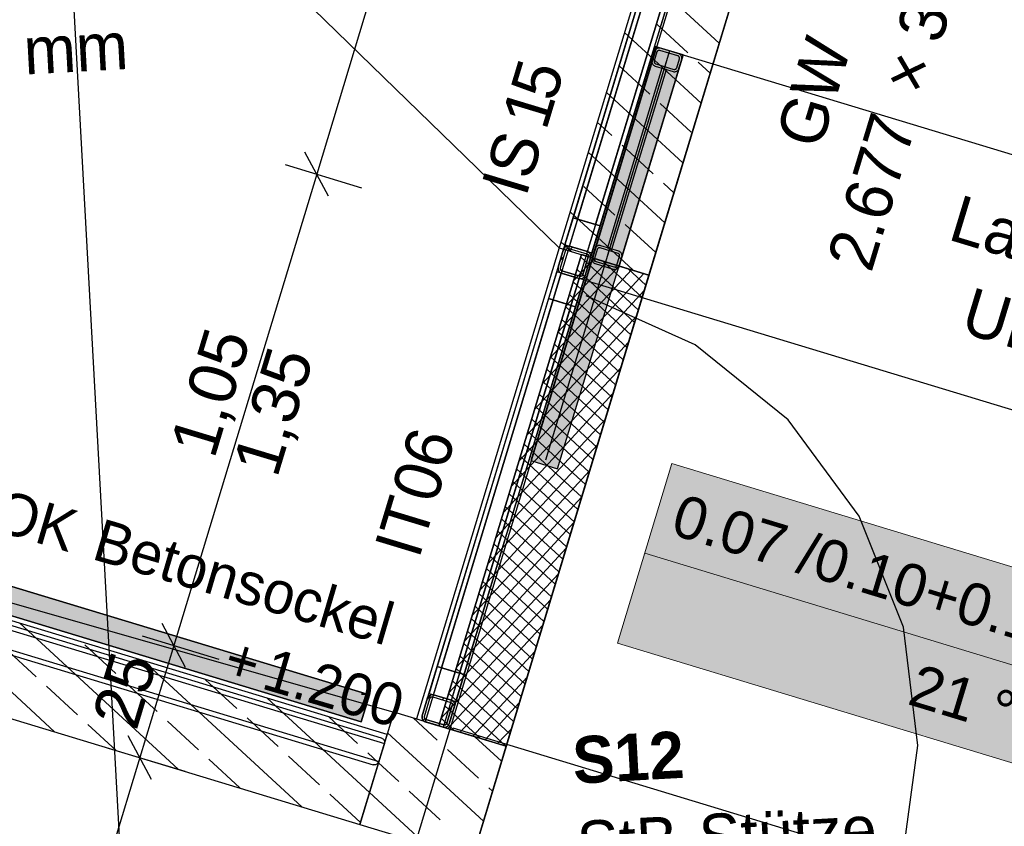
# Model space of a CAD drawing. Extents: x 199 to 1388, y 138 to 979.
# Tile 74 of 155: x 635 to 677, y 608 to 643. Entities that reach past the tile are written whole.
import ezdxf
from ezdxf.lldxf.tags import DXFTag

# ---------------------------------------------------------------- set-up
doc = ezdxf.new("R2010")
doc.units = 0
for name, color, linetype, lineweight, true_color in [('01AFU Allgemein Bemaßung-A07ET47HDI', 7, 'Continuous', 25, 0x848484), ('20 Bodenaufbau - Gefällelinien', 7, 'Continuous', 25, 0x848484), ('20 Dach Stb-Decke-A07ET47IDI', 7, 'Continuous', 25, 0x848484), ('20 Gitter Laufgänge-A07ET47XDI', 7, 'Continuous', 25, 0x848484), ('20 Gitterwände - Beschriftung-A07ET47UDI', 7, 'Continuous', 25, 0x848484), ('20 Gitterwände-A07ET47DDI', 7, 'Continuous', 25, 0x848484), ('20 Höhen Schwellen', 7, 'Continuous', 25, 0x848484), ('20 Innenwände - Sockel-A07ET47LDI', 7, 'Continuous', 25, 0x848484), ('20 Platzbedarf Schieber', 7, 'Continuous', 25, 0x848484), ('20 Räume Innen', 7, 'Continuous', 25, 0x848484), ('20 Schieber', 7, 'Continuous', 25, 0x848484), ('20 Schieber-NR in den Gitterwänden', 7, 'Continuous', 25, 0x848484), ('20 Stützen - Beschriftung-A07ET47VDI', 7, 'Continuous', 25, 0x848484), ('20 Stützen-A07ET47WDI', 7, 'Continuous', 25, 0x848484), ('70 Bodenabläufe+Rinnen', 7, 'Continuous', 25, 0x848484), ('A-0', 7, 'Continuous', 25, 0x848484), ('H_Raumnummer', 7, 'Continuous', 18, 0xcc9900), ('UPO_Loop2', 140, 'Continuous', 30, 0x00bfff)]:
    doc.layers.add(name, color=color, linetype=linetype, lineweight=lineweight, true_color=true_color)
doc.layers.add('02 Raster Gebäude-A07ET47NDI', color=7, linetype='Continuous', lineweight=25)
doc.styles.get("Standard").update_dxf_attribs({"font": 'arial.ttf'})
tags = doc.linetypes.add('Raster-A07ET47ODI', pattern=[0.2, 0.1, -0.05, 0, -0.05]).pattern_tags.tags
tags[10:11] = [DXFTag(74, 4), DXFTag(75, 0), DXFTag(340, '0'), DXFTag(46, 1.0), DXFTag(50, 0.0), DXFTag(44, 0.0), DXFTag(45, 0.0)]
tags[8:9] = [DXFTag(74, 4), DXFTag(75, 0), DXFTag(340, '0'), DXFTag(46, 1.0), DXFTag(50, 0.0), DXFTag(44, 0.0), DXFTag(45, 0.0)]
tags[6:7] = [DXFTag(74, 4), DXFTag(75, 0), DXFTag(340, '0'), DXFTag(46, 1.0), DXFTag(50, 0.0), DXFTag(44, 0.0), DXFTag(45, 0.0)]
tags[4:5] = [DXFTag(74, 4), DXFTag(75, 0), DXFTag(340, '0'), DXFTag(46, 1.0), DXFTag(50, 0.0), DXFTag(44, 0.0), DXFTag(45, 0.0)]
tags = doc.linetypes.add('Strichlinie', pattern=[0.75, 0.5, -0.25]).pattern_tags.tags
tags[6:7] = [DXFTag(74, 4), DXFTag(75, 0), DXFTag(340, '0'), DXFTag(46, 1.0), DXFTag(50, 0.0), DXFTag(44, 0.0), DXFTag(45, 0.0)]
tags[4:5] = [DXFTag(74, 4), DXFTag(75, 0), DXFTag(340, '0'), DXFTag(46, 1.0), DXFTag(50, 0.0), DXFTag(44, 0.0), DXFTag(45, 0.0)]
tags = doc.linetypes.add('Strichlinie eng-A07ET47GDI', pattern=[0.115, 0.075, -0.04]).pattern_tags.tags
tags[6:7] = [DXFTag(74, 4), DXFTag(75, 0), DXFTag(340, '0'), DXFTag(46, 1.0), DXFTag(50, 0.0), DXFTag(44, 0.0), DXFTag(45, 0.0)]
tags[4:5] = [DXFTag(74, 4), DXFTag(75, 0), DXFTag(340, '0'), DXFTag(46, 1.0), DXFTag(50, 0.0), DXFTag(44, 0.0), DXFTag(45, 0.0)]
tags = doc.linetypes.add('Strichpunktx2', pattern=[2, 1, -0.5, 0, -0.5]).pattern_tags.tags
tags[10:11] = [DXFTag(74, 4), DXFTag(75, 0), DXFTag(340, '0'), DXFTag(46, 1.0), DXFTag(50, 0.0), DXFTag(44, 0.0), DXFTag(45, 0.0)]
tags[8:9] = [DXFTag(74, 4), DXFTag(75, 0), DXFTag(340, '0'), DXFTag(46, 1.0), DXFTag(50, 0.0), DXFTag(44, 0.0), DXFTag(45, 0.0)]
tags[6:7] = [DXFTag(74, 4), DXFTag(75, 0), DXFTag(340, '0'), DXFTag(46, 1.0), DXFTag(50, 0.0), DXFTag(44, 0.0), DXFTag(45, 0.0)]
tags[4:5] = [DXFTag(74, 4), DXFTag(75, 0), DXFTag(340, '0'), DXFTag(46, 1.0), DXFTag(50, 0.0), DXFTag(44, 0.0), DXFTag(45, 0.0)]
tags = doc.linetypes.add('Öffnungslinie Tür Fenster-A07ET47JDI', pattern=[0.115, 0.075, -0.04]).pattern_tags.tags
tags[6:7] = [DXFTag(74, 4), DXFTag(75, 0), DXFTag(340, '0'), DXFTag(46, 1.0), DXFTag(50, 0.0), DXFTag(44, 0.0), DXFTag(45, 0.0)]
tags[4:5] = [DXFTag(74, 4), DXFTag(75, 0), DXFTag(340, '0'), DXFTag(46, 1.0), DXFTag(50, 0.0), DXFTag(44, 0.0), DXFTag(45, 0.0)]

# ---------------------------------------------------------------- blocks, each defined once
blk = doc.blocks.new('Referenz-A07ET47ZDI', base_point=(226.995, 158.1))
at = {"layer": '01AFU Allgemein Bemaßung-A07ET47HDI'}
for p, q in [((656.923, 667.138), (647.479, 635.989)), ((647.979, 635.053), (646.978, 636.924)), ((646.133, 636.397), (649.392, 635.408)), ((647.479, 635.989), (641.388, 615.9)), ((641.888, 614.965), (640.887, 616.835)), ((640.042, 616.308), (643.301, 615.32)), ((641.388, 615.9), (639.937, 611.115)), ((640.437, 610.18), (639.437, 612.051)), ((638.591, 611.523), (641.851, 610.535)), ((639.937, 611.115), (636.454, 599.628))]:
    blk.add_line(p, q, dxfattribs=at)
at = {"layer": '02 Raster Gebäude-A07ET47NDI', "linetype": 'Raster-A07ET47ODI', "ltscale": 56.250004}
for p, q in [((620.326, 949.934), (657.302, 274.449)), ((549.598, 270.755), (710.068, 800))]:
    blk.add_line(p, q, dxfattribs=at)
at = {"layer": '20 Bodenaufbau - Gefällelinien', "linetype": 'Öffnungslinie Tür Fenster-A07ET47JDI', "ltscale": 56.250004}
for p, q in [((606.967, 682.285), (657.82, 632.853)), ((591.108, 630.1), (650.772, 613.055))]:
    blk.add_line(p, q, dxfattribs=at)
at = {"layer": '20 Dach Stb-Decke-A07ET47IDI', "linetype": 'Öffnungslinie Tür Fenster-A07ET47JDI', "ltscale": 56.250004}
blk.add_line((687.076, 715.555), (651.096, 596.89), dxfattribs=at)
at = {"layer": '20 Gitter Laufgänge-A07ET47XDI', "linetype": 'Strichlinie', "ltscale": 56.250004}
for p, q in [((661.894, 641.44), (658.874, 631.488)), ((703.239, 628.895), (661.894, 641.44)), ((658.874, 631.488), (700.219, 618.943))]:
    blk.add_line(p, q, dxfattribs=at)
at = {"layer": '20 Gitterwände-A07ET47DDI'}
for p, q in [((666.76, 661.648), (658.417, 634.131)), ((658.608, 634.073), (666.951, 661.589)), ((666.951, 661.589), (658.608, 634.073)), ((667.717, 661.357), (659.374, 633.841)), ((659.374, 633.841), (667.717, 661.357)), ((659.565, 633.783), (667.908, 661.299)), ((658.068, 632.982), (663.524, 650.974)), ((658.26, 632.924), (663.715, 650.916)), ((659.025, 632.692), (664.481, 650.683)), ((659.217, 632.634), (664.672, 650.625)), ((658.417, 634.131), (658.068, 632.982)), ((659.565, 633.783), (658.417, 634.131)), ((658.417, 634.131), (658.608, 634.073)), ((658.608, 634.073), (659.374, 633.841)), ((659.217, 632.634), (659.565, 633.783)), ((659.374, 633.841), (659.565, 633.783)), ((658.01, 632.791), (658.065, 632.879)), ((658.065, 632.879), (658.156, 632.928)), ((658.068, 632.982), (659.217, 632.634)), ((658.068, 632.982), (658.094, 632.975)), ((658.094, 632.975), (658.164, 632.953)), ((658.156, 632.928), (658.26, 632.924)), ((658.164, 632.953), (658.26, 632.924)), ((658.26, 632.924), (659.025, 632.692)), ((658.395, 632.883), (658.32, 632.802)), ((657.778, 632.025), (658.01, 632.791)), ((658.02, 632.476), (657.864, 632.308)), ((657.874, 631.996), (658.106, 632.762)), ((658.106, 632.762), (658.133, 632.806)), ((658.133, 632.806), (658.179, 632.83)), ((658.179, 632.83), (658.231, 632.829)), ((658.231, 632.829), (658.996, 632.597)), ((658.831, 631.706), (659.063, 632.472)), ((658.927, 631.677), (659.159, 632.443)), ((658.996, 632.597), (659.04, 632.569)), ((659.025, 632.692), (659.121, 632.663)), ((659.025, 632.692), (659.113, 632.638)), ((659.04, 632.569), (659.065, 632.524)), ((659.063, 632.472), (659.065, 632.524)), ((659.113, 632.638), (659.162, 632.546)), ((659.121, 632.663), (659.191, 632.642)), ((659.159, 632.443), (659.162, 632.546)), ((659.191, 632.642), (659.217, 632.634)), ((657.775, 631.922), (657.778, 632.025)), ((659.066, 632.136), (658.91, 631.967)), ((652.269, 613.855), (657.72, 631.834)), ((652.46, 613.797), (657.912, 631.776)), ((657.72, 631.834), (657.372, 630.686)), ((657.746, 631.826), (657.72, 631.834)), ((658.869, 631.486), (657.72, 631.834)), ((657.816, 631.805), (657.746, 631.826)), ((657.775, 631.922), (657.824, 631.831)), ((657.912, 631.776), (657.816, 631.805)), ((657.824, 631.831), (657.912, 631.776)), ((657.872, 631.945), (657.874, 631.996)), ((657.872, 631.945), (657.897, 631.899)), ((657.897, 631.899), (657.941, 631.872)), ((657.912, 631.776), (658.677, 631.544)), ((657.941, 631.872), (658.706, 631.64)), ((658.63, 631.663), (658.554, 631.581)), ((658.706, 631.64), (658.758, 631.638)), ((658.758, 631.638), (658.804, 631.662)), ((658.804, 631.662), (658.831, 631.706)), ((658.872, 631.589), (658.927, 631.677)), ((653.226, 613.565), (658.677, 631.544)), ((653.417, 613.507), (658.869, 631.486)), ((658.52, 630.337), (658.869, 631.486)), ((658.773, 631.515), (658.677, 631.544)), ((658.677, 631.544), (658.781, 631.54)), ((658.843, 631.494), (658.773, 631.515)), ((658.781, 631.54), (658.872, 631.589)), ((658.869, 631.486), (658.843, 631.494)), ((657.372, 630.686), (652.617, 615.003)), ((652.808, 614.945), (657.564, 630.628)), ((657.564, 630.628), (652.808, 614.945)), ((658.329, 630.395), (653.574, 614.713)), ((653.574, 614.713), (658.329, 630.395)), ((657.564, 630.628), (657.372, 630.686)), ((657.372, 630.686), (658.52, 630.337)), ((658.329, 630.395), (657.564, 630.628)), ((658.52, 630.337), (658.329, 630.395)), ((653.765, 614.655), (658.52, 630.337)), ((652.617, 615.003), (652.269, 613.855)), ((652.617, 615.003), (652.808, 614.945)), ((653.765, 614.655), (652.617, 615.003)), ((652.808, 614.945), (653.574, 614.713)), ((653.417, 613.507), (653.765, 614.655)), ((653.574, 614.713), (653.765, 614.655)), ((651.979, 612.898), (652.211, 613.663)), ((652.074, 612.869), (652.307, 613.634)), ((652.36, 613.8), (652.199, 613.626)), ((652.211, 613.663), (652.266, 613.751)), ((652.266, 613.751), (652.357, 613.8)), ((652.269, 613.855), (652.295, 613.847)), ((652.269, 613.855), (653.417, 613.507)), ((652.295, 613.847), (652.365, 613.826)), ((652.307, 613.634), (652.334, 613.678)), ((652.334, 613.678), (652.38, 613.703)), ((652.357, 613.8), (652.46, 613.797)), ((652.365, 613.826), (652.46, 613.797)), ((652.38, 613.703), (652.431, 613.701)), ((652.431, 613.701), (653.197, 613.469)), ((652.46, 613.797), (653.226, 613.565)), ((652.911, 613.66), (652.836, 613.578)), ((653.226, 613.565), (653.322, 613.536)), ((653.226, 613.565), (653.314, 613.51)), ((653.031, 612.579), (653.264, 613.344)), ((653.127, 612.55), (653.359, 613.315)), ((653.197, 613.469), (653.241, 613.442)), ((653.241, 613.442), (653.265, 613.396)), ((653.264, 613.344), (653.265, 613.396)), ((653.314, 613.51), (653.363, 613.419)), ((653.322, 613.536), (653.392, 613.514)), ((653.359, 613.315), (653.363, 613.419)), ((653.392, 613.514), (653.417, 613.507)), ((651.975, 612.794), (651.979, 612.898)), ((651.975, 612.794), (652.024, 612.703)), ((652.024, 612.703), (652.112, 612.648)), ((652.095, 612.775), (652.027, 612.701)), ((652.073, 612.817), (652.074, 612.869)), ((652.073, 612.817), (652.097, 612.771)), ((652.097, 612.771), (652.141, 612.744)), ((652.141, 612.744), (652.907, 612.512)), ((652.112, 612.648), (652.878, 612.416)), ((652.878, 612.416), (652.981, 612.413)), ((652.907, 612.512), (652.958, 612.51)), ((652.958, 612.51), (653.004, 612.535)), ((652.981, 612.413), (653.072, 612.462)), ((653.004, 612.535), (653.031, 612.579)), ((653.072, 612.462), (653.127, 612.55))]:
    blk.add_line(p, q, dxfattribs=at)
at = {"layer": '20 Gitterwände-A07ET47DDI', "linetype": 'Strichlinie eng-A07ET47GDI', "ltscale": 56.250004}
for p, q in [((660.673, 641.571), (663.524, 650.974)), ((663.715, 650.916), (660.864, 641.513)), ((664.481, 650.683), (661.63, 641.281)), ((664.672, 650.625), (661.821, 641.223)), ((657.72, 631.834), (660.673, 641.571)), ((660.864, 641.513), (657.912, 631.776)), ((661.63, 641.281), (658.677, 631.544)), ((661.821, 641.223), (658.869, 631.486)), ((654.972, 622.769), (657.72, 631.834)), ((657.912, 631.776), (655.163, 622.711)), ((658.677, 631.544), (655.929, 622.479)), ((658.869, 631.486), (656.12, 622.421)), ((651.979, 612.898), (654.972, 622.769)), ((655.163, 622.711), (652.112, 612.648)), ((655.929, 622.479), (652.878, 612.416)), ((656.12, 622.421), (653.127, 612.55)), ((633.117, 616.945), (650.368, 611.714)), ((633.175, 617.136), (650.235, 611.964)), ((632.885, 616.179), (650.136, 610.949)), ((632.827, 615.988), (649.887, 610.815)), ((651.975, 612.794), (651.979, 612.898)), ((652.024, 612.703), (651.975, 612.794)), ((652.024, 612.703), (652.112, 612.648)), ((652.112, 612.648), (652.878, 612.416)), ((652.878, 612.416), (652.981, 612.413)), ((653.072, 612.462), (652.981, 612.413)), ((653.127, 612.55), (653.072, 612.462)), ((650.235, 611.964), (650.323, 611.909)), ((650.323, 611.909), (650.371, 611.818)), ((650.368, 611.714), (650.136, 610.949)), ((650.371, 611.818), (650.368, 611.714)), ((649.99, 610.812), (649.887, 610.815)), ((650.081, 610.861), (649.99, 610.812)), ((650.136, 610.949), (650.081, 610.861))]:
    blk.add_line(p, q, dxfattribs=at)
at = {"layer": '20 Gitterwände-A07ET47DDI', "linetype": 'Strichlinie', "ltscale": 56.250004}
for p, q in [((663.625, 628.714), (658.976, 630.798)), ((667.592, 625.517), (663.625, 628.714)), ((670.617, 621.417), (667.592, 625.517)), ((672.5, 616.683), (670.617, 621.417)), ((673.119, 611.626), (672.5, 616.683)), ((653.292, 612.379), (672.432, 606.577)), ((672.432, 606.577), (673.119, 611.626))]:
    blk.add_line(p, q, dxfattribs=at)
at = {"layer": '20 Innenwände - Sockel-A07ET47LDI'}
for p, q in [((667.265, 664.002), (657.82, 632.853)), ((661.648, 631.692), (671.093, 662.842)), ((664.645, 641.575), (661.378, 644.587)), ((663.315, 641.169), (661.991, 642.389)), ((663.871, 639.024), (660.605, 642.036)), ((661.688, 639.405), (660.364, 640.625)), ((664.258, 640.299), (663.756, 640.762)), ((663.098, 636.472), (659.831, 639.485)), ((663.452, 637.778), (662.129, 638.998)), ((660.061, 637.64), (659.444, 638.209)), ((661.825, 636.013), (660.502, 637.234)), ((662.324, 633.921), (659.057, 636.933)), ((660.198, 634.249), (658.875, 635.469)), ((662.711, 635.197), (662.266, 635.607)), ((660.981, 631.895), (658.284, 634.382)), ((661.937, 632.646), (660.639, 633.842)), ((658.344, 632.694), (657.897, 633.106)), ((657.82, 632.853), (661.648, 631.692)), ((650.482, 612.098), (632.486, 617.554)), ((641.568, 610.621), (634.814, 616.848)), ((636.293, 612.22), (632.054, 616.129)), ((635.519, 614.566), (634.196, 615.786)), ((638.911, 614.703), (637.587, 615.923)), ((646.843, 609.021), (640.089, 615.249)), ((644.066, 613.214), (642.743, 614.434)), ((637.284, 612.939), (635.96, 614.159)), ((640.675, 613.076), (639.352, 614.296)), ((631.326, 613.726), (649.322, 608.27)), ((649.732, 609.622), (645.364, 613.649)), ((645.831, 611.587), (644.507, 612.807)), ((649.222, 611.724), (648.002, 612.85)), ((651.729, 612.764), (655.557, 611.604)), ((638.931, 611.42), (637.725, 612.532)), ((642.439, 611.449), (641.116, 612.67)), ((649.322, 608.27), (650.482, 612.098)), ((644.204, 609.822), (642.881, 611.043)), ((647.595, 609.96), (646.272, 611.18)), ((650.118, 610.898), (649.663, 611.318)), ((649.345, 608.347), (648.036, 609.553))]:
    blk.add_line(p, q, dxfattribs=at)
at = {"layer": '20 Innenwände - Sockel-A07ET47LDI', "linetype": 'Strichlinie eng-A07ET47GDI', "ltscale": 109.375}
for p, q in [((657.82, 632.853), (651.729, 612.764)), ((657.82, 632.853), (661.648, 631.692)), ((661.648, 631.692), (655.557, 611.604)), ((651.729, 612.764), (655.557, 611.604))]:
    blk.add_line(p, q, dxfattribs=at)
at = {"layer": '20 Platzbedarf Schieber', "linetype": 'Strichlinie eng-A07ET47GDI', "ltscale": 56.250004}
for p, q in [((661.956, 641.421), (656.606, 623.778)), ((663.104, 641.073), (661.956, 641.421)), ((657.755, 623.43), (663.104, 641.073)), ((616.809, 623.769), (649.73, 613.787)), ((656.606, 623.778), (657.755, 623.43)), ((649.381, 612.639), (616.461, 622.62)), ((649.73, 613.787), (649.381, 612.639))]:
    blk.add_line(p, q, dxfattribs=at)
at = {"layer": '20 Platzbedarf Schieber'}
for points in [[(661.956, 637.285), (660.701, 637.285), (661.956, 641.421)], [(663.104, 641.073), (661.956, 641.073), (661.956, 641.421)], [(661.956, 637.285), (663.104, 641.073), (661.956, 641.073)], [(659.009, 627.566), (657.755, 627.566), (661.956, 637.285)], [(657.755, 627.566), (661.956, 637.285), (660.701, 637.285)], [(657.755, 623.778), (656.606, 623.778), (657.755, 627.566)], [(657.755, 623.43), (659.009, 627.566), (657.755, 627.566)], [(649.381, 613.893), (645.712, 613.893), (616.809, 623.769)], [(657.755, 623.43), (657.755, 623.778), (656.606, 623.778)], [(649.381, 612.639), (620.479, 622.515), (616.809, 622.515)], [(649.381, 612.639), (649.381, 613.893), (645.712, 613.893)], [(649.73, 613.787), (649.381, 613.787), (649.381, 613.893)], [(649.381, 612.639), (649.73, 613.787), (649.381, 613.787)]]:
    blk.add_solid(points, dxfattribs=at)
at = {"layer": '20 Schieber'}
for p, q in [((661.956, 641.421), (659.199, 632.33)), ((661.919, 641.277), (661.907, 641.254)), ((661.935, 641.298), (661.919, 641.277)), ((661.952, 641.318), (661.935, 641.298)), ((661.973, 641.334), (661.952, 641.318)), ((663.104, 641.073), (661.956, 641.421)), ((661.995, 641.348), (661.973, 641.334)), ((662.019, 641.359), (661.995, 641.348)), ((662.044, 641.366), (662.019, 641.359)), ((662.042, 641.26), (662.031, 641.253)), ((662.054, 641.265), (662.042, 641.26)), ((662.07, 641.371), (662.044, 641.366)), ((662.066, 641.269), (662.054, 641.265)), ((662.079, 641.271), (662.066, 641.269)), ((662.096, 641.371), (662.07, 641.371)), ((662.092, 641.272), (662.079, 641.271)), ((662.105, 641.27), (662.092, 641.272)), ((662.122, 641.369), (662.096, 641.371)), ((662.118, 641.267), (662.105, 641.27)), ((662.884, 641.035), (662.118, 641.267)), ((662.147, 641.363), (662.122, 641.369)), ((662.913, 641.131), (662.147, 641.363)), ((663.104, 641.073), (660.347, 631.981)), ((661.782, 640.847), (661.776, 640.821)), ((661.898, 641.23), (661.782, 640.847)), ((661.993, 641.201), (661.877, 640.818)), ((661.907, 641.254), (661.898, 641.23)), ((661.998, 641.213), (661.993, 641.201)), ((662.004, 641.224), (661.998, 641.213)), ((662.012, 641.235), (662.004, 641.224)), ((662.021, 641.245), (662.012, 641.235)), ((662.031, 641.253), (662.021, 641.245)), ((662.834, 640.528), (662.95, 640.91)), ((662.896, 641.031), (662.884, 641.035)), ((662.908, 641.024), (662.896, 641.031)), ((662.918, 641.017), (662.908, 641.024)), ((662.937, 641.122), (662.913, 641.131)), ((662.928, 641.008), (662.918, 641.017)), ((662.936, 640.998), (662.928, 641.008)), ((662.93, 640.499), (663.046, 640.881)), ((662.943, 640.987), (662.936, 640.998)), ((662.96, 641.109), (662.937, 641.122)), ((662.948, 640.975), (662.943, 640.987)), ((662.952, 640.962), (662.948, 640.975)), ((662.95, 640.91), (662.953, 640.923)), ((662.954, 640.949), (662.952, 640.962)), ((662.953, 640.923), (662.955, 640.936)), ((662.955, 640.936), (662.954, 640.949)), ((662.982, 641.094), (662.96, 641.109)), ((663.001, 641.076), (662.982, 641.094)), ((663.017, 641.056), (663.001, 641.076)), ((663.031, 641.034), (663.017, 641.056)), ((663.042, 641.01), (663.031, 641.034)), ((663.05, 640.985), (663.042, 641.01)), ((663.046, 640.881), (663.052, 640.907)), ((663.054, 640.959), (663.05, 640.985)), ((663.052, 640.907), (663.055, 640.933)), ((663.055, 640.933), (663.054, 640.959)), ((661.776, 640.821), (661.773, 640.795)), ((661.773, 640.795), (661.774, 640.769)), ((661.774, 640.769), (661.778, 640.743)), ((661.778, 640.743), (661.786, 640.718)), ((661.786, 640.718), (661.797, 640.694)), ((661.797, 640.694), (661.811, 640.672)), ((661.811, 640.672), (661.827, 640.652)), ((661.827, 640.652), (661.846, 640.634)), ((661.846, 640.634), (661.868, 640.619)), ((661.868, 640.619), (661.891, 640.607)), ((661.874, 640.805), (661.873, 640.792)), ((661.873, 640.792), (661.874, 640.779)), ((661.877, 640.818), (661.874, 640.805)), ((661.874, 640.779), (661.876, 640.766)), ((661.876, 640.766), (661.88, 640.754)), ((661.88, 640.754), (661.885, 640.742)), ((661.885, 640.742), (661.892, 640.731)), ((661.891, 640.607), (661.915, 640.597)), ((661.892, 640.731), (661.9, 640.72)), ((661.9, 640.72), (661.91, 640.711)), ((661.91, 640.711), (661.92, 640.704)), ((661.915, 640.597), (662.681, 640.365)), ((661.92, 640.704), (661.932, 640.698)), ((661.932, 640.698), (661.944, 640.693)), ((661.944, 640.693), (662.71, 640.461)), ((662.71, 640.461), (662.722, 640.458)), ((662.722, 640.458), (662.735, 640.457)), ((662.735, 640.457), (662.748, 640.457)), ((662.748, 640.457), (662.761, 640.459)), ((662.761, 640.459), (662.774, 640.463)), ((662.774, 640.463), (662.786, 640.468)), ((662.786, 640.468), (662.797, 640.475)), ((662.797, 640.475), (662.807, 640.484)), ((662.807, 640.484), (662.816, 640.493)), ((662.816, 640.493), (662.824, 640.504)), ((662.824, 640.504), (662.83, 640.515)), ((662.83, 640.515), (662.834, 640.528)), ((662.875, 640.411), (662.893, 640.43)), ((662.893, 640.43), (662.909, 640.451)), ((662.909, 640.451), (662.921, 640.474)), ((662.921, 640.474), (662.93, 640.499)), ((662.681, 640.365), (662.706, 640.359)), ((662.706, 640.359), (662.732, 640.357)), ((662.732, 640.357), (662.758, 640.358)), ((662.758, 640.358), (662.784, 640.362)), ((662.784, 640.362), (662.809, 640.369)), ((662.809, 640.369), (662.833, 640.38)), ((662.833, 640.38), (662.855, 640.394)), ((662.855, 640.394), (662.875, 640.411)), ((659.381, 632.877), (659.366, 632.856)), ((659.399, 632.896), (659.381, 632.877)), ((659.419, 632.913), (659.399, 632.896)), ((659.441, 632.927), (659.419, 632.913)), ((659.465, 632.937), (659.441, 632.927)), ((659.49, 632.945), (659.465, 632.937)), ((659.516, 632.949), (659.49, 632.945)), ((659.542, 632.95), (659.516, 632.949)), ((659.568, 632.948), (659.542, 632.95)), ((659.594, 632.942), (659.568, 632.948)), ((660.359, 632.709), (659.594, 632.942)), ((659.344, 632.808), (659.228, 632.425)), ((659.44, 632.779), (659.324, 632.396)), ((659.353, 632.833), (659.344, 632.808)), ((659.366, 632.856), (659.353, 632.833)), ((659.444, 632.792), (659.44, 632.779)), ((659.451, 632.803), (659.444, 632.792)), ((659.458, 632.814), (659.451, 632.803)), ((659.467, 632.823), (659.458, 632.814)), ((659.477, 632.832), (659.467, 632.823)), ((659.488, 632.838), (659.477, 632.832)), ((659.5, 632.844), (659.488, 632.838)), ((659.513, 632.848), (659.5, 632.844)), ((659.526, 632.85), (659.513, 632.848)), ((659.539, 632.85), (659.526, 632.85)), ((659.552, 632.849), (659.539, 632.85)), ((659.565, 632.846), (659.552, 632.849)), ((660.33, 632.614), (659.565, 632.846)), ((660.281, 632.106), (660.397, 632.489)), ((660.342, 632.609), (660.33, 632.614)), ((660.354, 632.603), (660.342, 632.609)), ((660.365, 632.595), (660.354, 632.603)), ((660.384, 632.7), (660.359, 632.709)), ((660.374, 632.586), (660.365, 632.595)), ((660.382, 632.576), (660.374, 632.586)), ((660.376, 632.077), (660.493, 632.46)), ((660.389, 632.565), (660.382, 632.576)), ((660.407, 632.688), (660.384, 632.7)), ((660.395, 632.553), (660.389, 632.565)), ((660.398, 632.541), (660.395, 632.553)), ((660.397, 632.489), (660.4, 632.502)), ((660.401, 632.528), (660.398, 632.541)), ((660.4, 632.502), (660.401, 632.515)), ((660.401, 632.515), (660.401, 632.528)), ((660.428, 632.673), (660.407, 632.688)), ((660.447, 632.655), (660.428, 632.673)), ((660.464, 632.635), (660.447, 632.655)), ((660.477, 632.612), (660.464, 632.635)), ((660.488, 632.589), (660.477, 632.612)), ((660.496, 632.564), (660.488, 632.589)), ((660.493, 632.46), (660.498, 632.486)), ((660.5, 632.538), (660.496, 632.564)), ((660.498, 632.486), (660.501, 632.512)), ((660.501, 632.512), (660.5, 632.538)), ((659.199, 632.33), (660.347, 631.981)), ((659.222, 632.4), (659.22, 632.374)), ((659.22, 632.374), (659.22, 632.348)), ((659.22, 632.348), (659.225, 632.322)), ((659.228, 632.425), (659.222, 632.4)), ((659.225, 632.322), (659.232, 632.297)), ((659.232, 632.297), (659.243, 632.273)), ((659.243, 632.273), (659.257, 632.251)), ((659.257, 632.251), (659.274, 632.231)), ((659.274, 632.231), (659.293, 632.213)), ((659.293, 632.213), (659.314, 632.198)), ((659.314, 632.198), (659.337, 632.185)), ((659.321, 632.384), (659.32, 632.371)), ((659.32, 632.371), (659.32, 632.358)), ((659.32, 632.358), (659.322, 632.345)), ((659.324, 632.396), (659.321, 632.384)), ((659.322, 632.345), (659.326, 632.332)), ((659.326, 632.332), (659.331, 632.32)), ((659.331, 632.32), (659.338, 632.309)), ((659.337, 632.185), (659.361, 632.176)), ((659.338, 632.309), (659.346, 632.299)), ((659.346, 632.299), (659.356, 632.29)), ((659.356, 632.29), (659.367, 632.283)), ((659.361, 632.176), (660.127, 631.944)), ((659.367, 632.283), (659.378, 632.276)), ((659.378, 632.276), (659.39, 632.272)), ((659.39, 632.272), (660.156, 632.04)), ((660.156, 632.04), (660.169, 632.037)), ((660.169, 632.037), (660.182, 632.035)), ((660.182, 632.035), (660.195, 632.036)), ((660.195, 632.036), (660.208, 632.038)), ((660.208, 632.038), (660.22, 632.042)), ((660.22, 632.042), (660.232, 632.047)), ((660.232, 632.047), (660.243, 632.054)), ((660.243, 632.054), (660.253, 632.062)), ((660.253, 632.062), (660.262, 632.072)), ((660.262, 632.072), (660.27, 632.083)), ((660.27, 632.083), (660.276, 632.094)), ((660.276, 632.094), (660.281, 632.106)), ((660.34, 632.008), (660.355, 632.03)), ((660.355, 632.03), (660.367, 632.053)), ((660.367, 632.053), (660.376, 632.077)), ((660.127, 631.944), (660.152, 631.938)), ((660.152, 631.938), (660.179, 631.935)), ((660.179, 631.935), (660.205, 631.936)), ((660.205, 631.936), (660.23, 631.941)), ((660.23, 631.941), (660.256, 631.948)), ((660.256, 631.948), (660.279, 631.959)), ((660.279, 631.959), (660.302, 631.973)), ((660.302, 631.973), (660.322, 631.989)), ((660.322, 631.989), (660.34, 632.008))]:
    blk.add_line(p, q, dxfattribs=at)
at = {"layer": '20 Schieber', "linetype": 'Strichpunktx2', "ltscale": 56.250004}
for p, q in [((662.53, 641.247), (657.24, 623.802)), ((662.414, 640.864), (659.889, 632.538))]:
    blk.add_line(p, q, dxfattribs=at)
at = {"layer": '20 Schieber', "linetype": 'ByBlock', "ltscale": 56.250004}
for p, q in [((661.898, 641.23), (661.898, 641.23)), ((661.993, 641.201), (661.993, 641.201)), ((659.344, 632.808), (659.344, 632.808)), ((659.44, 632.779), (659.44, 632.779))]:
    blk.add_line(p, q, dxfattribs=at)
at = {"layer": '20 Schieber', "linetype": 'Strichlinie eng-A07ET47GDI', "ltscale": 56.250004}
for p, q in [((662.202, 640.51), (659.881, 632.855)), ((660.072, 632.797), (662.394, 640.452)), ((662.394, 640.452), (662.202, 640.51)), ((659.881, 632.855), (660.072, 632.797))]:
    blk.add_line(p, q, dxfattribs=at)
at = {"layer": '20 Stützen-A07ET47WDI'}
for p, q in [((650.772, 613.055), (649.322, 608.27)), ((655.557, 611.604), (650.772, 613.055)), ((652.613, 611.862), (651.588, 612.807)), ((654.588, 608.408), (650.505, 612.173)), ((655.362, 610.96), (654.226, 612.008)), ((654.378, 610.235), (653.055, 611.455)), ((654.106, 606.819), (655.557, 611.604)), ((650.986, 610.097), (650.118, 610.898)), ((654.975, 609.684), (654.819, 609.828)), ((652.118, 607.422), (649.732, 609.622)), ((652.751, 608.47), (651.428, 609.691)), ((649.322, 608.27), (654.106, 606.819)), ((649.36, 608.333), (649.345, 608.347))]:
    blk.add_line(p, q, dxfattribs=at)
at = {"layer": '70 Bodenabläufe+Rinnen'}
for p, q in [((652.686, 612.474), (658.777, 632.563)), ((661.196, 630.201), (658.746, 632.46)), ((658.779, 632.562), (658.776, 632.559)), ((658.777, 632.563), (661.648, 631.692)), ((660.373, 632.079), (657.777, 629.263)), ((659.842, 632.24), (658.11, 630.362)), ((659.31, 632.401), (658.443, 631.46)), ((661.357, 630.732), (659.663, 632.294)), ((661.648, 631.692), (655.557, 611.604)), ((661.436, 631.757), (657.11, 627.065)), ((660.905, 631.918), (657.443, 628.164)), ((661.035, 629.669), (658.585, 631.928)), ((661.518, 631.264), (660.762, 631.961)), ((660.874, 629.138), (658.424, 631.397)), ((661.448, 631.031), (656.777, 625.966)), ((660.712, 628.606), (658.262, 630.865)), ((661.114, 629.932), (656.444, 624.867)), ((660.551, 628.075), (658.101, 630.334)), ((660.39, 627.543), (657.94, 629.802)), ((660.229, 627.011), (657.779, 629.271)), ((660.781, 628.833), (656.111, 623.768)), ((660.068, 626.48), (657.618, 628.739)), ((659.907, 625.948), (657.457, 628.207)), ((660.448, 627.734), (655.777, 622.669)), ((659.745, 625.417), (657.296, 627.676)), ((659.584, 624.885), (657.134, 627.144)), ((660.115, 626.635), (655.444, 621.57)), ((659.423, 624.354), (656.973, 626.613)), ((659.262, 623.822), (656.812, 626.081)), ((659.782, 625.536), (655.111, 620.471)), ((659.101, 623.291), (656.651, 625.55)), ((658.94, 622.759), (656.49, 625.018)), ((658.778, 622.228), (656.329, 624.487)), ((659.448, 624.437), (654.778, 619.372)), ((658.617, 621.696), (656.167, 623.955)), ((659.115, 623.338), (654.445, 618.273)), ((658.456, 621.165), (656.006, 623.424)), ((658.295, 620.633), (655.845, 622.892)), ((658.134, 620.102), (655.684, 622.361)), ((658.782, 622.24), (654.111, 617.174)), ((657.973, 619.57), (655.523, 621.829)), ((658.449, 621.141), (653.778, 616.075)), ((657.812, 619.039), (655.362, 621.298)), ((657.65, 618.507), (655.2, 620.766)), ((658.116, 620.042), (653.445, 614.976)), ((657.489, 617.976), (655.039, 620.235)), ((657.328, 617.444), (654.878, 619.703)), ((657.167, 616.913), (654.717, 619.172)), ((657.782, 618.943), (653.112, 613.877)), ((657.006, 616.381), (654.556, 618.64)), ((657.449, 617.844), (652.778, 612.778)), ((656.845, 615.85), (654.395, 618.109)), ((656.683, 615.318), (654.234, 617.577)), ((656.522, 614.787), (654.072, 617.046)), ((657.116, 616.745), (653.071, 612.358)), ((656.361, 614.255), (653.911, 616.514)), ((656.783, 615.646), (653.602, 612.197)), ((656.2, 613.724), (653.75, 615.983)), ((656.039, 613.192), (653.589, 615.451)), ((655.878, 612.661), (653.428, 614.92)), ((655.716, 612.129), (653.267, 614.388)), ((656.45, 614.547), (654.134, 612.035)), ((655.544, 611.608), (653.105, 613.857)), ((654.445, 611.941), (652.944, 613.325)), ((656.116, 613.448), (654.665, 611.874)), ((653.346, 612.274), (652.783, 612.794)), ((655.557, 611.604), (652.686, 612.474)), ((655.783, 612.349), (655.197, 611.713))]:
    blk.add_line(p, q, dxfattribs=at)
at = {"layer": 'A-0', "linetype": 'Continuous', "ltscale": 312.5}
for p, q in [((667.265, 664.002), (657.82, 632.853)), ((661.648, 631.692), (671.093, 662.842)), ((661.956, 641.421), (656.606, 623.778)), ((663.104, 641.073), (661.956, 641.421)), ((657.755, 623.43), (663.104, 641.073)), ((658.065, 632.879), (658.01, 632.791)), ((658.156, 632.928), (658.065, 632.879)), ((658.26, 632.924), (658.156, 632.928)), ((659.025, 632.692), (658.26, 632.924)), ((658.777, 632.563), (652.686, 612.474)), ((658.01, 632.791), (657.778, 632.025)), ((657.82, 632.853), (661.648, 631.692)), ((657.874, 631.996), (658.106, 632.762)), ((658.106, 632.762), (658.133, 632.806)), ((658.133, 632.806), (658.179, 632.83)), ((658.179, 632.83), (658.231, 632.829)), ((658.231, 632.829), (658.996, 632.597)), ((661.648, 631.692), (658.777, 632.563)), ((659.063, 632.472), (658.831, 631.706)), ((658.927, 631.677), (659.159, 632.443)), ((658.996, 632.597), (659.04, 632.569)), ((659.113, 632.638), (659.025, 632.692)), ((659.04, 632.569), (659.065, 632.524)), ((659.065, 632.524), (659.063, 632.472)), ((659.162, 632.546), (659.113, 632.638)), ((659.159, 632.443), (659.162, 632.546)), ((657.778, 632.025), (657.775, 631.922)), ((655.557, 611.604), (661.648, 631.692)), ((657.775, 631.922), (657.824, 631.831)), ((657.824, 631.831), (657.912, 631.776)), ((657.872, 631.945), (657.874, 631.996)), ((657.897, 631.899), (657.872, 631.945)), ((657.941, 631.872), (657.897, 631.899)), ((657.912, 631.776), (658.677, 631.544)), ((658.706, 631.64), (657.941, 631.872)), ((658.758, 631.638), (658.706, 631.64)), ((658.804, 631.662), (658.758, 631.638)), ((658.831, 631.706), (658.804, 631.662)), ((658.872, 631.589), (658.927, 631.677)), ((658.677, 631.544), (658.781, 631.54)), ((658.781, 631.54), (658.872, 631.589)), ((649.73, 613.787), (616.809, 623.769)), ((656.606, 623.778), (657.755, 623.43)), ((616.461, 622.62), (649.381, 612.639)), ((650.482, 612.098), (632.486, 617.554)), ((631.326, 613.726), (649.322, 608.27)), ((649.381, 612.639), (649.73, 613.787)), ((652.211, 613.663), (651.979, 612.898)), ((652.074, 612.869), (652.307, 613.634)), ((652.266, 613.751), (652.211, 613.663)), ((652.357, 613.8), (652.266, 613.751)), ((652.307, 613.634), (652.334, 613.678)), ((652.334, 613.678), (652.38, 613.703)), ((652.46, 613.797), (652.357, 613.8)), ((652.38, 613.703), (652.431, 613.701)), ((652.431, 613.701), (653.197, 613.469)), ((653.226, 613.565), (652.46, 613.797)), ((653.314, 613.51), (653.226, 613.565)), ((653.264, 613.344), (653.031, 612.579)), ((653.127, 612.55), (653.359, 613.315)), ((653.197, 613.469), (653.241, 613.442)), ((653.241, 613.442), (653.265, 613.396)), ((653.265, 613.396), (653.264, 613.344)), ((653.363, 613.419), (653.314, 613.51)), ((653.359, 613.315), (653.363, 613.419)), ((650.772, 613.055), (649.322, 608.27)), ((655.557, 611.604), (650.772, 613.055)), ((651.979, 612.898), (651.975, 612.794)), ((651.975, 612.794), (652.024, 612.703)), ((652.024, 612.703), (652.112, 612.648)), ((652.073, 612.817), (652.074, 612.869)), ((652.097, 612.771), (652.073, 612.817)), ((652.141, 612.744), (652.097, 612.771)), ((652.907, 612.512), (652.141, 612.744)), ((652.112, 612.648), (652.878, 612.416)), ((652.686, 612.474), (655.557, 611.604)), ((652.878, 612.416), (652.981, 612.413)), ((652.958, 612.51), (652.907, 612.512)), ((653.004, 612.535), (652.958, 612.51)), ((652.981, 612.413), (653.072, 612.462)), ((653.031, 612.579), (653.004, 612.535)), ((653.072, 612.462), (653.127, 612.55)), ((649.322, 608.27), (650.482, 612.098)), ((654.106, 606.819), (655.557, 611.604)), ((649.322, 608.27), (654.106, 606.819))]:
    blk.add_line(p, q, dxfattribs=at)
at = {"layer": '01AFU Allgemein Bemaßung-A07ET47HDI', "linetype": 'ByBlock', "ltscale": 40.625, "char_height": 2, "attachment_point": 1, "rotation": 73.1324}
for s, insert in [('{\\fArial;1,05}', (641.191, 624.384)), ('{\\fArial;1,35}', (643.87, 623.572)), ('{\\fArial;25}', (637.87, 612.798))]:
    blk.add_mtext(s, dxfattribs=dict(at, insert=insert))
at = {"layer": '20 Gitter Laufgänge-A07ET47XDI', "char_height": 2, "attachment_point": 1, "rotation": 343.1205}
for s, insert in [('{\\fCentury Gothic;Laufgang}', (674.929, 635.136)), ('{\\fCentury Gothic;UK:}', (675.441, 631.192))]:
    blk.add_mtext(s, dxfattribs=dict(at, insert=insert))
at = {"layer": '20 Gitterwände - Beschriftung-A07ET47UDI', "char_height": 2, "attachment_point": 1, "rotation": 73.127}
for s, insert in [('{\\fCentury Gothic;3.310}', (672.171, 642.075)), ('{\\fCentury Gothic;×}', (671.506, 639.884)), ('{\\fCentury Gothic;GW}', (667.041, 637.574)), ('{\\fCentury Gothic;2.677}', (669.215, 632.33))]:
    blk.add_mtext(s, dxfattribs=dict(at, insert=insert))
at = {"layer": '20 Höhen Schwellen', "char_height": 1.8, "attachment_point": 1, "rotation": 343.5614}
for s, insert in [('{\\fCentury Gothic;OK}', (634.086, 622.581)), ('{\\fCentury Gothic;Betonsockel}', (638.338, 621.326)), ('{\\fCentury Gothic;+}', (643.906, 616.299)), ('{\\fCentury Gothic;1.200}', (645.574, 615.807))]:
    blk.add_mtext(s, dxfattribs=dict(at, insert=insert))
at = {"layer": '20 Innenwände - Sockel-A07ET47LDI', "linetype": 'Continuous', "ltscale": 56.250004, "char_height": 2, "attachment_point": 1, "rotation": 73.1324}
for s, insert in [('{\\fCentury Gothic;06}', (650.636, 622.475)), ('{\\fCentury Gothic;IT}', (649.923, 620.123))]:
    blk.add_mtext(s, dxfattribs=dict(at, insert=insert))
at = {"layer": '20 Räume Innen', "linetype": 'Continuous', "ltscale": 40.625, "insert": (634.925, 642.234), "char_height": 2, "attachment_point": 1, "rotation": 3.1332}
blk.add_mtext('{\\fCentury Gothic;mm}', dxfattribs=at)
at = {"layer": '20 Schieber-NR in den Gitterwänden', "char_height": 2, "attachment_point": 1, "rotation": 73.1813}
for s, insert in [('{\\fCentury Gothic;5}', (655.713, 639.603)), ('{\\fCentury Gothic;1}', (655.346, 638.392)), ('{\\fCentury Gothic;IS}', (654.488, 635.552))]:
    blk.add_mtext(s, dxfattribs=dict(at, insert=insert))
at = {"layer": '20 Stützen - Beschriftung-A07ET47VDI', "char_height": 2, "attachment_point": 1, "rotation": 3.1332}
for s, insert in [('{\\fCentury Gothic|b1|i0;S12}', (658.337, 611.996)), ('{\\fCentury Gothic;StB-Stütze}', (658.534, 608.397))]:
    blk.add_mtext(s, dxfattribs=dict(at, insert=insert))

msp = doc.modelspace()

# ---------------------------------------------------------------- linework, layer by layer
at = {"layer": 'H_Raumnummer'}
for p, q in [((660.306, 616), (662.63, 623.655)), ((662.63, 623.655), (692.487, 614.591)), ((661.468, 619.828), (691.325, 610.763)), ((690.163, 606.936), (660.306, 616))]:
    msp.add_line(p, q, dxfattribs=at)
at = {"layer": 'H_Raumnummer', "color": 7, "true_color": 0xffffff}
for points in [[(687.845, 616), (660.306, 616), (662.63, 623.655)], [(664.949, 614.591), (687.845, 616), (660.306, 616)], [(692.487, 614.591), (664.949, 614.591), (687.845, 616)], [(690.163, 606.936), (692.487, 614.591), (664.949, 614.591)]]:
    msp.add_solid(points, dxfattribs=at)

# ---------------------------------------------------------------- block references
at = {"layer": 'UPO_Loop2', "color": 219, "lineweight": 80, "ltscale": 4000.00006, "true_color": 0x642165}
msp.add_blockref('Referenz-A07ET47ZDI', (226.995, 158.1), dxfattribs=at)

# ---------------------------------------------------------------- texts
at = {"layer": 'H_Raumnummer', "char_height": 1.8, "attachment_point": 1, "rotation": 343.1118}
for s, insert in [('{\\fArial;0.07 /0.10+0.12+0.09+0.11}', (663.03, 622.384)), ('{\\fArial;21 °C}', (673.137, 615.136))]:
    msp.add_mtext(s, dxfattribs=dict(at, insert=insert))

doc.saveas('drawing.dxf')
